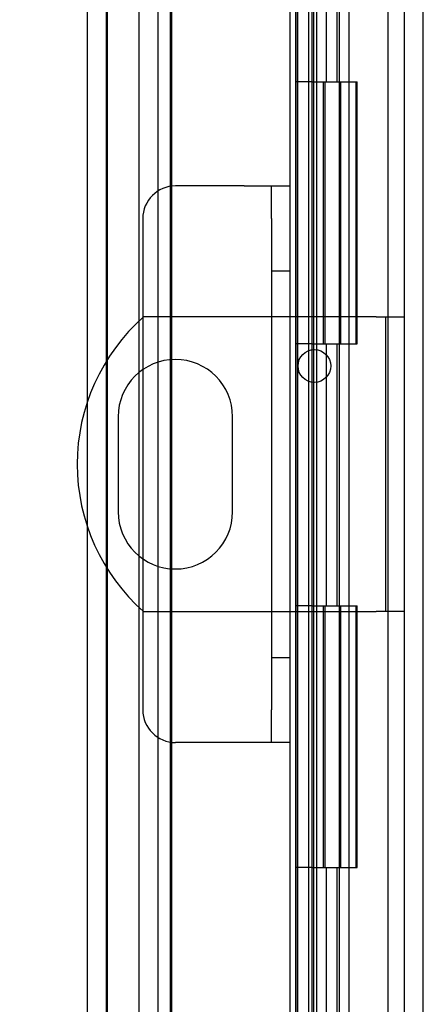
# Model space of a CAD drawing. Header units: inches. Extents: x 0 to 120, y -1 to 80.
# Tile 53 of 64: x 54.37 to 55.91, y 40.74 to 44.5. Entities that reach past the tile are written whole.
import ezdxf
from ezdxf.enums import TextEntityAlignment as Align
from ezdxf.lldxf.tags import DXFTag

# ---------------------------------------------------------------- set-up
doc = ezdxf.new("R2010")
doc.units = ezdxf.units.IN
doc.header["$MEASUREMENT"] = 0
for name, color, linetype in [('COM51496-1', 7, 'Continuous'), ('COM51496-2', 7, 'Continuous'), ('COM55380', 7, 'Continuous'), ('COM55430', 7, 'Continuous'), ('COM55516', 7, 'Continuous'), ('COM70220', 7, 'Continuous'), ('Default', 7, 'Continuous')]:
    doc.layers.add(name, color=color, linetype=linetype)
doc.styles.add('SEACAD_Times_New_Roman', font='times.ttf')
tags = doc.linetypes.add('HIDDEN2', pattern=[0.1875, 0.125, -0.0625]).pattern_tags.tags
tags[6:7] = [DXFTag(74, 4), DXFTag(75, 0), DXFTag(340, '0'), DXFTag(46, 0.0), DXFTag(50, 0.0), DXFTag(44, 0.0), DXFTag(45, 0.0)]
tags[4:5] = [DXFTag(74, 4), DXFTag(75, 0), DXFTag(340, '0'), DXFTag(46, 0.0), DXFTag(50, 0.0), DXFTag(44, 0.0), DXFTag(45, 0.0)]
doc.dimstyles.new('HAMMOND_(STH_-_120x80)', dxfattribs={"dimtxt": 0.6, "dimasz": 0.75, "dimexe": 0.3, "dimexo": 0.3, "dimgap": 0.15, "dimtad": 0, "dimtih": 1, "dimtoh": 1, "dimzin": 0, "dimdsep": 46, "dimtxsty": 'SEACAD_Times_New_Roman', "dimblk1": '_SE_FILLED', "dimblk2": '_SE_FILLED', "dimsah": 1, "dimcen": 0.3, "dimadec": 0, "dimazin": 0, "dimtfac": 0.8, "dimtofl": 0, "dimtmove": 1, "dimatfit": 3, "dimfxl": 1, "dimtolj": 1, "dimtzin": 0, "dimarcsym": 0})

# ---------------------------------------------------------------- blocks, each defined once
blk = doc.blocks.new('SE3')
at = {"layer": 'COM51496-1', "color": 7, "linetype": 'Continuous'}
for p, q in [((55.3276, 43.3649), (54.8391, 43.3649)), ((55.7271, 43.3649), (55.3976, 43.3649)), ((55.7271, 43.3649), (55.8351, 43.3649)), ((54.7414, 42.9837), (54.7414, 42.6212)), ((55.1789, 42.6212), (55.1789, 42.9837)), ((54.8391, 42.2399), (55.3276, 42.2399)), ((55.3976, 42.2399), (55.7271, 42.2399)), ((55.8351, 42.2399), (55.7271, 42.2399))]:
    blk.add_line(p, q, dxfattribs=at)
at = {"layer": 'COM51496-1', "color": 7, "linetype": 'HIDDEN2'}
for p, q in [((55.3976, 43.3649), (55.3276, 43.3649)), ((55.7631, 43.3649), (55.7631, 42.2399)), ((55.3276, 42.2399), (55.3976, 42.2399))]:
    blk.add_line(p, q, dxfattribs=at)
at = {"layer": 'COM51496-1', "color": 7, "linetype": 'Continuous'}
blk.add_circle((55.4911, 43.1774), 0.0625, dxfattribs=at)
for centre, radius, start, end in [((55.3351, 42.8024), 0.75, 131.4096, 228.5904), ((54.9601, 42.9837), 0.2187, 0, 180), ((54.9601, 42.6212), 0.2187, 180, 0)]:
    blk.add_arc(centre, radius, start, end, dxfattribs=at)
at = {"layer": 'COM51496-2', "color": 7, "linetype": 'Continuous'}
for p, q in [((55.2226, 43.8649), (54.9606, 43.8649)), ((55.2226, 43.8649), (55.3276, 43.8649)), ((55.3276, 43.8649), (55.3976, 43.8649)), ((55.3276, 43.7399), (55.3276, 43.8649)), ((55.3976, 43.8649), (55.3976, 43.7399)), ((54.8356, 43.7399), (54.8356, 43.3619)), ((55.3276, 43.7399), (55.3276, 41.8649)), ((55.3976, 43.7399), (55.3976, 41.8649)), ((54.8356, 43.1635), (54.8356, 42.4413)), ((54.8356, 42.243), (54.8356, 41.8649)), ((55.3276, 41.7399), (55.3276, 41.8649)), ((55.3976, 41.8649), (55.3976, 41.7399)), ((55.2226, 41.7399), (54.9606, 41.7399)), ((55.3276, 41.7399), (55.2226, 41.7399)), ((55.3976, 41.7399), (55.3276, 41.7399))]:
    blk.add_line(p, q, dxfattribs=at)
at = {"layer": 'COM51496-2', "color": 7, "linetype": 'HIDDEN2'}
for p, q in [((55.3976, 43.5399), (55.3276, 43.5399)), ((54.8356, 43.3619), (54.8356, 43.1635)), ((54.8356, 42.4413), (54.8356, 42.243)), ((55.3276, 42.0649), (55.3976, 42.0649))]:
    blk.add_line(p, q, dxfattribs=at)
at = {"layer": 'COM51496-2', "color": 7, "linetype": 'Continuous'}
for centre, start, end in [((54.9606, 43.7399), 90, 180), ((54.9606, 41.8649), 180, 270)]:
    blk.add_arc(centre, 0.125, start, end, dxfattribs=at)
at = {"layer": 'COM55380', "color": 7, "linetype": 'HIDDEN2'}
for p, q in [((55.9071, 29.4175), (55.9071, 49.1073)), ((54.8221, 30.5492), (54.8221, 47.9757)), ((54.8941, 30.5492), (54.8941, 47.9757))]:
    blk.add_line(p, q, dxfattribs=at)
at = {"layer": 'COM55380', "color": 7, "linetype": 'Continuous'}
blk.add_line((55.8351, 33.8955), (55.8351, 44.6294), dxfattribs=at)
at = {"layer": 'COM55430', "color": 7, "linetype": 'Continuous'}
for p, q in [((54.6251, 43.0441), (54.6251, 48.2569)), ((55.3976, 45.1117), (55.3976, 43.8649)), ((55.4685, 45.1117), (55.4685, 43.3649)), ((55.5001, 43.3649), (55.5001, 45.1117)), ((55.4685, 43.2357), (55.4685, 43.1192)), ((55.5001, 43.1156), (55.5001, 43.2393)), ((54.6251, 30.2679), (54.6251, 42.5608)), ((55.4685, 42.2399), (55.4685, 33.4132)), ((55.5001, 33.4132), (55.5001, 42.2399)), ((55.3976, 41.7399), (55.3976, 33.4132))]:
    blk.add_line(p, q, dxfattribs=at)
at = {"layer": 'COM55430', "color": 7, "linetype": 'HIDDEN2'}
for p, q in [((55.4201, 47.8693), (55.4201, 30.6555)), ((55.4281, 31.1354), (55.4281, 47.3895)), ((55.4685, 43.3649), (55.4685, 43.2357)), ((55.5001, 43.2393), (55.5001, 43.3649)), ((55.4685, 43.1192), (55.4685, 42.2399)), ((55.5001, 42.2399), (55.5001, 43.1156)), ((54.6251, 42.5608), (54.6251, 43.0441))]:
    blk.add_line(p, q, dxfattribs=at)
at = {"layer": 'COM55516', "color": 7, "linetype": 'HIDDEN2'}
for p, q in [((54.9421, 31.2624), (54.9421, 47.2624)), ((55.4201, 31.2624), (55.4201, 47.2624)), ((55.4821, 31.2624), (55.4821, 47.2624)), ((55.4871, 47.2714), (55.4871, 31.2624)), ((55.5871, 31.2624), (55.5871, 47.2714)), ((55.7731, 31.2624), (55.7731, 47.2624)), ((55.5371, 44.2624), (55.5371, 45.2624)), ((55.5785, 44.2624), (55.5785, 45.2624)), ((55.6236, 44.2624), (55.6236, 45.2624)), ((55.4821, 44.2624), (55.4201, 44.2624)), ((55.4821, 44.2624), (55.5371, 44.2624)), ((55.5265, 44.2624), (55.6541, 44.2624)), ((55.5265, 43.2624), (55.5265, 44.2624)), ((55.5321, 43.2624), (55.5321, 44.2624)), ((55.5921, 43.2624), (55.5921, 44.2624)), ((55.6236, 43.2624), (55.6236, 44.2624)), ((55.649, 44.2624), (55.6541, 44.2624)), ((55.649, 44.2624), (55.649, 43.2624)), ((55.6541, 43.2624), (55.6541, 44.2624)), ((55.6541, 43.2624), (55.6541, 44.2624)), ((55.4821, 43.2624), (55.4201, 43.2624)), ((55.4821, 43.2624), (55.5371, 43.2624)), ((55.5265, 43.2624), (55.6541, 43.2624)), ((55.5371, 42.2624), (55.5371, 43.2624)), ((55.5785, 42.2624), (55.5785, 43.2624)), ((55.6236, 42.2624), (55.6236, 43.2624)), ((55.649, 43.2624), (55.6541, 43.2624)), ((55.4821, 42.2624), (55.4201, 42.2624)), ((55.4821, 42.2624), (55.5371, 42.2624)), ((55.5265, 42.2624), (55.6541, 42.2624)), ((55.5265, 41.2624), (55.5265, 42.2624)), ((55.5321, 41.2624), (55.5321, 42.2624)), ((55.5921, 41.2624), (55.5921, 42.2624)), ((55.6236, 41.2624), (55.6236, 42.2624)), ((55.649, 42.2624), (55.6541, 42.2624)), ((55.649, 42.2624), (55.649, 41.2624)), ((55.6541, 41.2624), (55.6541, 42.2624)), ((55.6541, 41.2624), (55.6541, 42.2624)), ((55.4821, 41.2624), (55.4201, 41.2624)), ((55.4821, 41.2624), (55.5371, 41.2624)), ((55.5265, 41.2624), (55.6541, 41.2624)), ((55.5371, 40.2624), (55.5371, 41.2624)), ((55.5785, 40.2624), (55.5785, 41.2624)), ((55.6236, 40.2624), (55.6236, 41.2624)), ((55.649, 41.2624), (55.6541, 41.2624))]:
    blk.add_line(p, q, dxfattribs=at)
at = {"layer": 'COM70220', "color": 7, "linetype": 'HIDDEN2'}
for p, q in [((54.6971, 30.7774), (54.6971, 47.7474)), ((54.6981, 30.7774), (54.6981, 47.7474)), ((54.6991, 30.7774), (54.6991, 47.7474)), ((54.7011, 30.7774), (54.7011, 47.7474)), ((54.9471, 30.7774), (54.9471, 47.7474))]:
    blk.add_line(p, q, dxfattribs=at)
blk = doc.blocks.new('DMBLK372')
at = {"layer": 'Default', "linetype": 'Continuous'}
for points in [[(51.0035, 47.1193), (51.2535, 47.1193), (51.1285, 47.8693)], [(51.0035, 31.4055), (51.1285, 30.6555), (51.2535, 31.4055)]]:
    blk.add_hatch(color=7, dxfattribs=at).paths.add_polyline_path(points)
at = {"layer": 'Default', "color": 7, "linetype": 'Continuous'}
for p, q in [((54.6321, 47.8693), (50.8285, 47.8693)), ((51.1285, 47.8693), (51.1285, 39.7724)), ((51.1285, 36.9524), (51.1285, 30.6555)), ((54.6321, 30.6555), (50.8285, 30.6555))]:
    blk.add_line(p, q, dxfattribs=at)
at = {"layer": 'Default', "color": 7, "linetype": 'Continuous', "style": 'SEACAD_Times_New_Roman'}
for s, p in [('17.21', (50.1048, 39.5624)), ('DOOR ', (49.7564, 38.6624)), ('OPENING', (49.1806, 37.7624))]:
    blk.add_text(s, height=0.6, dxfattribs=at).set_placement(p, align=Align.TOP_LEFT)
blk = doc.blocks.new('_SE_FILLED')
at = {"color": 0}
blk.add_line((0, 0), (-1, 0), dxfattribs=at)
blk.add_solid([(0, 0), (-1, -0.1665), (-1, 0.1665), (0, 0)], dxfattribs=at)

msp = doc.modelspace()

# ---------------------------------------------------------------- block references
at = {"layer": 'Default'}
msp.add_blockref('SE3', (0, 0), dxfattribs=at)

# ---------------------------------------------------------------- dimensions: what is measured, and where the dimension line sits
at = {"layer": 'Default', "color": 7, "linetype": 'Continuous'}
dim = msp.add_linear_dim(base=(51.1285, 47.8693), p1=(55.7991, 47.8693), p2=(55.7991, 30.6555), angle=270, text='\\A1;<>\\PDOOR \\XOPENING', dimstyle='HAMMOND_(STH_-_120x80)', override={"dimtmove": 0}, dxfattribs=at)
dim.commit()
dim.dimension.update_dxf_attribs({"geometry": 'DMBLK372', "text_midpoint": (51.1285, 39.2624), "dimtype": 161})

doc.saveas('drawing.dxf')
